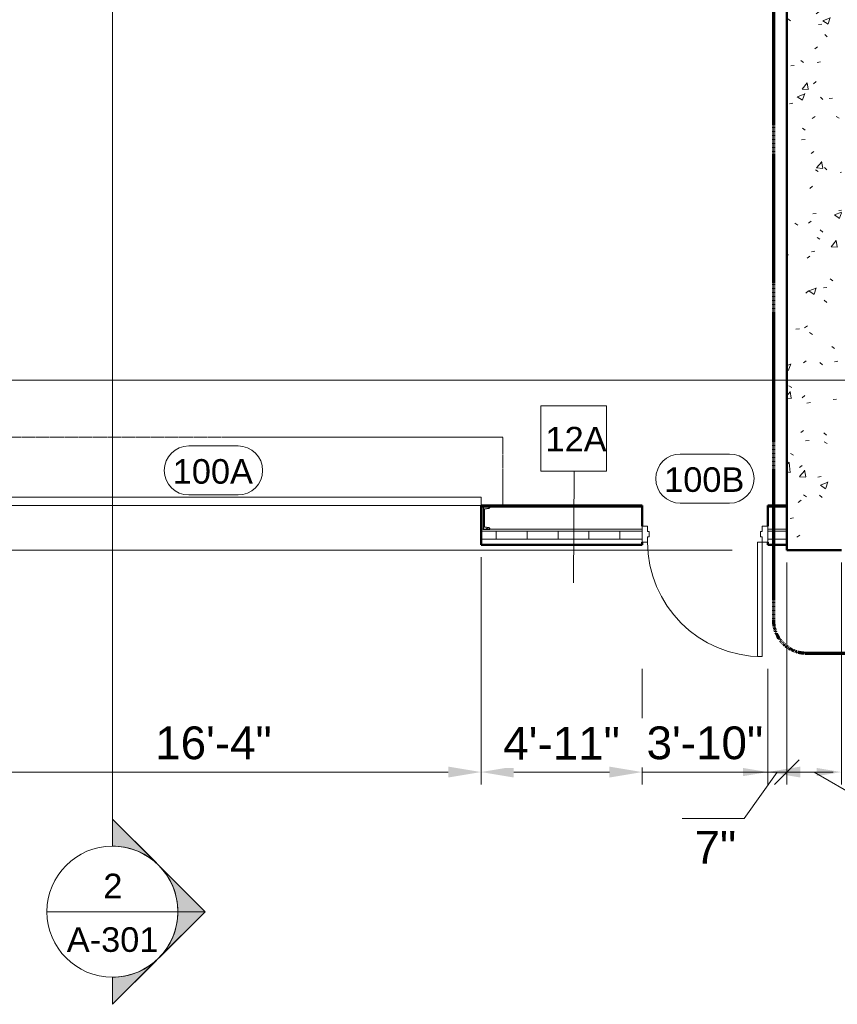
# Model space of a CAD drawing. Header units: inches. Extents: x -3505 to -389, y -427 to 2951.
# Tile 5 of 18: x -3121 to -2821, y 2101 to 2462. Entities that reach past the tile are written whole.
import ezdxf

# ---------------------------------------------------------------- set-up
doc = ezdxf.new("R2010")
doc.units = ezdxf.units.IN
doc.header["$MEASUREMENT"] = 0
doc.linetypes.add('Dash', pattern=[0.25, 0.125, -0.125])
doc.linetypes.add('Dash Dot 3_16_', pattern=[0.3125, 0.1875, -0.0625, 0, -0.0625])
for name, color, linetype, lineweight in [('A-ANNO-DIMS', 211, 'Continuous', 9), ('A-ANNO-SYMB', 150, 'Continuous', 9), ('A-DOOR', 31, 'Continuous', 13), ('A-DOOR-FRAM', 31, 'Continuous', 20), ('A-DOOR-HDLN', 31, 'Dash', 13), ('A-DOOR-IDEN', 31, 'Continuous', 9), ('A-FLOR', 192, 'Continuous', 13), ('A-WALL', 113, 'Continuous', 13), ('A-WALL-IDEN', 211, 'Continuous', 9), ('A-WALL-PATT', 111, 'Continuous', 50), ('G-ANNO-SYMB', 111, 'Continuous', 9), ('L-SITE-WALL', 31, 'Continuous', 13), ('S-COLS', 52, 'Continuous', 9)]:
    doc.layers.add(name, color=color, linetype=linetype, lineweight=lineweight)
doc.styles.add('Arial', font='arial.ttf', dxfattribs={"height": 7})
doc.dimstyles.new('Continuous_USACE_1', dxfattribs={"dimscale": 12, "dimtxt": 12, "dimasz": 1, "dimexe": 0.375, "dimexo": 0.375, "dimgap": 0.375, "dimtad": 1, "dimdec": 5, "dimrnd": 0.03125, "dimzin": 3, "dimdsep": 46, "dimlunit": 4, "dimtxsty": 'Arial', "dimcen": 0.09, "dimazin": 0, "dimtfac": 1, "dimtdec": 5, "dimtix": 1, "dimtmove": 0, "dimatfit": 3, "dimfxl": 1, "dimtvp": 1, "dimtfill": 1, "dimfrac": 2, "dimtolj": 1, "dimtzin": 0, "dimlwd": 20, "dimlwe": 20, "dimarcsym": 2})
doc.dimstyles.new('Continuous_USACE_2', dxfattribs={"dimscale": 12, "dimtxt": 12, "dimasz": 0.75, "dimexe": 0.375, "dimexo": 0.375, "dimgap": 0.375, "dimtad": 4, "dimdec": 5, "dimrnd": 0.03125, "dimzin": 3, "dimdsep": 46, "dimlunit": 4, "dimtxsty": 'Arial', "dimblk2": 'OBLIQUE', "dimsah": 1, "dimcen": 0.09, "dimazin": 0, "dimtfac": 1, "dimtdec": 5, "dimtix": 1, "dimtmove": 1, "dimatfit": 3, "dimfxl": 1, "dimtvp": 1, "dimtfill": 1, "dimfrac": 2, "dimtolj": 1, "dimtzin": 0, "dimlwd": 20, "dimlwe": 20, "dimarcsym": 2})
doc.dimstyles.new('Continuous_USACE_3', dxfattribs={"dimscale": 12, "dimtxt": 12, "dimasz": 0.75, "dimexe": 0.375, "dimexo": 0.375, "dimgap": 0.375, "dimtad": 4, "dimdec": 5, "dimrnd": 0.03125, "dimzin": 3, "dimdsep": 46, "dimlunit": 4, "dimtxsty": 'Arial', "dimblk1": 'OBLIQUE', "dimsah": 1, "dimcen": 0.09, "dimazin": 0, "dimtfac": 1, "dimtdec": 5, "dimtix": 1, "dimtmove": 1, "dimatfit": 3, "dimfxl": 1, "dimtvp": 1, "dimtfill": 1, "dimfrac": 2, "dimtolj": 1, "dimtzin": 0, "dimlwd": 20, "dimlwe": 20, "dimarcsym": 2})

# ---------------------------------------------------------------- blocks, each defined once
blk = doc.blocks.new('Door-Overhead-Rolling - 196__ x 196__-386396-ARCHITECTURAL FLOOR PLAN')
at = {"layer": 'A-DOOR', "lineweight": 9}
for p, q in [((98, -7.1875), (-98, -7.1875)), ((-98, -7.1875), (-98, -10.1875)), ((98, -10.1875), (98, -7.1875)), ((-98, -10.1875), (98, -10.1875))]:
    blk.add_line(p, q, dxfattribs=at)
at = {"layer": 'A-DOOR-HDLN'}
for p, q in [((-106, -7.1875), (-106, -32.1875)), ((106, -7.1875), (106, -32.1875)), ((-106, -32.1875), (106, -32.1875))]:
    blk.add_line(p, q, dxfattribs=at)
blk = doc.blocks.new('Door-Passage-Single-Flush - 42_ x 84_-580477-ARCHITECTURAL FLOOR PLAN')
at = {"layer": 'A-DOOR', "lineweight": 20}
for p, q in [((19.25, -6.4375), (21, -6.4375)), ((19.25, -48.4375), (19.25, -6.4375)), ((21, -6.4375), (21, -48.4375)), ((21, -48.4375), (19.25, -48.4375))]:
    blk.add_line(p, q, dxfattribs=at)
at = {"layer": 'A-DOOR', "lineweight": 9}
blk.add_arc((21, -6.4375), 42, 180, 270, dxfattribs=at)
at = {"layer": 'A-DOOR-FRAM'}
for p, q in [((-23, -0.6875), (-21, -0.6875)), ((-23, -6.4375), (-23, -0.6875)), ((-21, -0.6875), (-21, -2.625)), ((-21, -2.625), (-20.375, -2.625)), ((-20.375, -2.625), (-20.375, -4.5)), ((20.375, -2.625), (21, -2.625)), ((20.375, -4.5), (20.375, -2.625)), ((21, -0.6875), (23, -0.6875)), ((21, -2.625), (21, -0.6875)), ((23, -0.6875), (23, -6.4375)), ((-21, -6.4375), (-23, -6.4375)), ((-21, -4.5), (-21, -6.4375)), ((-20.375, -4.5), (-21, -4.5)), ((21, -4.5), (20.375, -4.5)), ((21, -6.4375), (21, -4.5)), ((23, -6.4375), (21, -6.4375))]:
    blk.add_line(p, q, dxfattribs=at)
blk = doc.blocks.new('C-Channel-Column - C8X18_7-546703-ARCHITECTURAL FLOOR PLAN')
at = {"layer": 'S-COLS'}
h = blk.add_hatch(dxfattribs=at)
h.set_pattern_fill('FP1_4', color=256, style=0, pattern_type=2)
h.set_pattern_definition([(45, (2950.271, -2278.963), (-9.503515, 9.503515), []), (45, (2950.271, -2264.563), (-9.503515, 9.503515), [])])
h.paths.add_polyline_path([(1.96, -4), (1.85, -3.72), (1.57, -3.61), (-0.08, -3.35), (-0.08, 3.35), (1.57, 3.61), (1.85, 3.72), (1.96, 4), (-0.57, 4), (-0.57, -4)])
at = {"layer": 'S-COLS', "lineweight": 30}
for p, q in [((-0.57, 4), (-0.57, -4)), ((1.96, 4), (-0.57, 4)), ((-0.08, 3.35), (1.57, 3.61)), ((-0.08, -3.35), (-0.08, 3.35)), ((1.57, -3.61), (-0.08, -3.35)), ((-0.57, -4), (1.96, -4))]:
    blk.add_line(p, q, dxfattribs=at)
for centre, start, end in [((1.57, 4), 270, 0), ((1.57, -4), 360, 90)]:
    blk.add_arc(centre, 0.39, start, end, dxfattribs=at)
blk = doc.blocks.new('*D83')
at = {"layer": 'A-ANNO-DIMS', "color": 0, "lineweight": 20, "transparency": 16777216}
for p, q in [((-3147.59, 2264.71), (-3147.59, 2181.42)), ((-2951.59, 2264.71), (-2951.59, 2181.42)), ((-3135.59, 2185.92), (-2963.59, 2185.92))]:
    blk.add_line(p, q, dxfattribs=at)
at = {"layer": 'A-ANNO-DIMS', "color": 0, "transparency": 16777216}
for points in [[(-3135.59, 2187.92), (-3135.59, 2183.92), (-3147.59, 2185.92)], [(-2963.59, 2187.92), (-2963.59, 2183.92), (-2951.59, 2185.92)]]:
    blk.add_solid(points, dxfattribs=at)
at = {"layer": 'A-ANNO-DIMS', "color": 0, "lineweight": 20, "transparency": 16777216, "insert": (-3049.59, 2196.55), "char_height": 12, "width": 46.7875, "attachment_point": 5, "style": 'Arial', "bg_fill": 3, "box_fill_scale": 1.25, "bg_fill_color": 256, "bg_fill_true_color": 13158600, "bg_fill_transparency": 0}
blk.add_mtext('\\A1;16\'-4"', dxfattribs=at)
blk = doc.blocks.new('*D84')
at = {"layer": 'A-ANNO-DIMS', "color": 0, "lineweight": 20, "transparency": 16777216}
for p, q in [((-2951.59, 2264.71), (-2951.59, 2181.42)), ((-2892.59, 2223.71), (-2892.59, 2181.42)), ((-2939.59, 2185.92), (-2904.59, 2185.92))]:
    blk.add_line(p, q, dxfattribs=at)
at = {"layer": 'A-ANNO-DIMS', "color": 0, "transparency": 16777216}
for points in [[(-2939.59, 2187.92), (-2939.59, 2183.92), (-2951.59, 2185.92)], [(-2904.59, 2187.92), (-2904.59, 2183.92), (-2892.59, 2185.92)]]:
    blk.add_solid(points, dxfattribs=at)
at = {"layer": 'A-ANNO-DIMS', "color": 0, "lineweight": 20, "transparency": 16777216, "insert": (-2922.09, 2196.45), "char_height": 12, "width": 46.7875, "attachment_point": 5, "style": 'Arial', "bg_fill": 3, "box_fill_scale": 1.25, "bg_fill_color": 256, "bg_fill_true_color": 13158600, "bg_fill_transparency": 0}
blk.add_mtext('\\A1;4\'-11"', dxfattribs=at)
blk = doc.blocks.new('*D85')
at = {"layer": 'A-ANNO-DIMS', "color": 0, "lineweight": 20, "transparency": 16777216}
for p, q in [((-2892.59, 2223.71), (-2892.59, 2181.42)), ((-2846.59, 2223.71), (-2846.59, 2181.42)), ((-2904.59, 2185.92), (-2916.59, 2185.92)), ((-2892.59, 2185.92), (-2846.59, 2185.92)), ((-2834.59, 2185.92), (-2822.59, 2185.92))]:
    blk.add_line(p, q, dxfattribs=at)
at = {"layer": 'A-ANNO-DIMS', "color": 0, "transparency": 16777216}
for points in [[(-2904.59, 2187.92), (-2904.59, 2183.92), (-2892.59, 2185.92)], [(-2834.59, 2187.92), (-2834.59, 2183.92), (-2846.59, 2185.92)]]:
    blk.add_solid(points, dxfattribs=at)
at = {"layer": 'A-ANNO-DIMS', "color": 0, "lineweight": 20, "transparency": 16777216, "insert": (-2869.59, 2196.55), "char_height": 12, "width": 46.7875, "attachment_point": 5, "style": 'Arial', "bg_fill": 3, "box_fill_scale": 1.25, "bg_fill_color": 256, "bg_fill_true_color": 13158600, "bg_fill_transparency": 0}
blk.add_mtext('\\A1;3\'-10"', dxfattribs=at)
blk = doc.blocks.new('_Oblique')
at = {"color": 0, "linetype": 'ByBlock', "lineweight": -2}
blk.add_line((-0.5, -0.5), (0.5, 0.5), dxfattribs=at)
blk = doc.blocks.new('*D86')
at = {"layer": 'A-ANNO-DIMS', "color": 0, "lineweight": 20, "transparency": 16777216}
for p, q in [((-2839.59, 2262.71), (-2839.59, 2181.42)), ((-2846.59, 2223.71), (-2846.59, 2181.42)), ((-2855.59, 2185.92), (-2864.59, 2185.92)), ((-2843.09, 2185.92), (-2855.17, 2168.87)), ((-2846.59, 2185.92), (-2839.59, 2185.92)), ((-2846.59, 2185.92), (-2839.59, 2185.92)), ((-2839.59, 2185.92), (-2830.59, 2185.92)), ((-2855.17, 2168.87), (-2877.86, 2168.87))]:
    blk.add_line(p, q, dxfattribs=at)
at = {"layer": 'A-ANNO-DIMS', "color": 0, "transparency": 16777216}
blk.add_solid([(-2855.59, 2187.42), (-2855.59, 2184.42), (-2846.59, 2185.92)], dxfattribs=at)
at = {"layer": 'A-ANNO-DIMS', "color": 0, "lineweight": 20, "transparency": 16777216, "xscale": 8.999999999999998, "yscale": 8.999999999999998, "zscale": 8.999999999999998, "rotation": 180}
blk.add_blockref('_Oblique', (-2839.59, 2185.92), dxfattribs=at)
at = {"layer": 'A-ANNO-DIMS', "color": 0, "lineweight": 20, "transparency": 16777216, "insert": (-2873.4, 2164.37), "char_height": 12, "width": 13.7311, "attachment_point": 1, "line_spacing_factor": 0.941778, "style": 'Arial', "bg_fill": 3, "box_fill_scale": 1.25, "bg_fill_color": 256, "bg_fill_true_color": 13158600, "bg_fill_transparency": 0}
blk.add_mtext('\\A1;7"', dxfattribs=at)
blk = doc.blocks.new('*D87')
at = {"layer": 'A-ANNO-DIMS', "color": 0, "lineweight": 20, "transparency": 16777216}
for p, q in [((-2839.59, 2262.71), (-2839.59, 2181.42)), ((-2819.59, 2262.71), (-2819.59, 2181.42)), ((-2839.59, 2185.92), (-2828.59, 2185.92)), ((-2829.59, 2185.92), (-2800.22, 2168.87)), ((-2800.22, 2168.87), (-2760.45, 2168.87))]:
    blk.add_line(p, q, dxfattribs=at)
at = {"layer": 'A-ANNO-DIMS', "color": 0, "transparency": 16777216}
blk.add_solid([(-2828.59, 2187.42), (-2828.59, 2184.42), (-2819.59, 2185.92)], dxfattribs=at)
at = {"layer": 'A-ANNO-DIMS', "color": 0, "lineweight": 20, "transparency": 16777216, "xscale": 8.999999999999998, "yscale": 8.999999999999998, "zscale": 8.999999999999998, "rotation": 180}
blk.add_blockref('_Oblique', (-2839.59, 2185.92), dxfattribs=at)
at = {"layer": 'A-ANNO-DIMS', "color": 0, "lineweight": 20, "transparency": 16777216, "insert": (-2795.72, 2164.37), "char_height": 12, "width": 38.481, "attachment_point": 1, "line_spacing_factor": 0.941778, "style": 'Arial', "bg_fill": 3, "box_fill_scale": 1.25, "bg_fill_color": 256, "bg_fill_true_color": 13158600, "bg_fill_transparency": 0}
blk.add_mtext('\\A1;1\'-8"', dxfattribs=at)
blk = doc.blocks.new('Door Tag - Door Tag-4658-ARCHITECTURAL FLOOR PLAN')
at = {"layer": 'A-DOOR-IDEN'}
for p, q in [((-0.09375, 0.09375), (0.09375, 0.09375)), ((-0.09375, -0.09375), (0.09375, -0.09375))]:
    blk.add_line(p, q, dxfattribs=at)
for centre, start, end in [((-0.09375, 0), 90, 270), ((0.09375, 0), 270, 90)]:
    blk.add_arc(centre, 0.09375, start, end, dxfattribs=at)
blk = doc.blocks.new('Wall Tag - Square_NCS - 1_2_-403452-ARCHITECTURAL FLOOR PLAN')
at = {"layer": 'A-WALL-IDEN'}
for p, q in [((0.1133, 0.125), (-0.1367, 0.125)), ((-0.1367, 0.125), (-0.1367, -0.125)), ((0.1133, -0.125), (0.1133, 0.125)), ((-0.1367, -0.125), (0.1133, -0.125))]:
    blk.add_line(p, q, dxfattribs=at)
blk = doc.blocks.new('Section - Section Head - Filled-1526-ARCHITECTURAL FLOOR PLAN')
at = {"layer": 'G-ANNO-SYMB'}
h = blk.add_hatch(color=256, dxfattribs=at)
edge = h.paths.add_edge_path()
edge.add_line((-0.4268, 0.1768), (-0.25, 0.3536))
edge.add_line((-0.25, 0.3536), (-0.25, 0.25))
edge.add_arc((-0.25, 0), 0.25, 90, 135)
h = blk.add_hatch(color=256, dxfattribs=at)
edge = h.paths.add_edge_path()
edge.add_arc((-0.25, 0), 0.25, 45, 90)
edge.add_line((-0.25, 0.25), (-0.25, 0.3536))
edge.add_line((-0.25, 0.3536), (-0.0732, 0.1768))
h = blk.add_hatch(color=256, dxfattribs=at)
edge = h.paths.add_edge_path()
edge.add_arc((-0.25, 0), 0.2503, 137.9216, 180)
edge.add_line((-0.5003, 0), (-0.6036, 0))
edge.add_line((-0.6036, 0), (-0.4358, 0.1678))
h = blk.add_hatch(color=256, dxfattribs=at)
edge = h.paths.add_edge_path()
edge.add_line((-0.0642, 0.1678), (0.1036, 0))
edge.add_line((0.1036, 0), (0.0003, 0))
edge.add_arc((-0.25, 0), 0.2503, 0, 42.0784)
for p, q in [((-0.25, 0.3536), (-0.6036, 0)), ((-0.25, 0.3536), (-0.4268, 0.1768)), ((-0.25, 0.3536), (0.1036, 0)), ((-0.25, 0.25), (-0.25, 0.3536)), ((-0.0732, 0.1768), (-0.25, 0.3536)), ((-0.25, 0.3536), (-0.25, 0.25)), ((-0.4358, 0.1678), (-0.6036, 0)), ((0.1036, 0), (-0.0642, 0.1678)), ((-0.6036, 0), (-0.5003, 0)), ((0.0003, 0), (0.1036, 0)), ((-0.5, 0), (-0.6036, 0)), ((0, 0), (0.1036, 0))]:
    blk.add_line(p, q, dxfattribs=at)
for radius, start, end in [(0.25, 360, 180), (0.25, 90, 135), (0.25, 45, 90), (0.2503, 137.9216, 180), (0.2503, 0, 42.0784), (0.25, 180, 360)]:
    blk.add_arc((-0.25, 0), radius, start, end, dxfattribs=at)

msp = doc.modelspace()

# ---------------------------------------------------------------- hatches: boundary and pattern name
at = {"layer": 'A-WALL-PATT', "lineweight": 9}
h = msp.add_hatch(dxfattribs=at)
h.set_pattern_fill('FP1_1', color=256, style=0, pattern_type=2)
h.set_pattern_definition([(50, (0, -9e-13), (27.5427, -2.40992), [2.88, -31.68]), (355, (0, -9e-13), (-5.32784, 28.88427), [2.304, -25.344]), (100.451, (2.295, -0.2), (22.21532, 26.47393), [2.448, -26.924]), (46.184, (0, 7.68), (40.98187, -6.35642), [4.32, -47.52]), (96.636, (3.415, 7.15), (35.89075, 37.4062), [3.671, -40.386]), (351.184, (0, 7.68), (35.89097, 37.4062), [3.456, -38.016]), (21, (3.84, 5.76), (22.92104, -15.46073), [2.88, -31.68]), (326, (3.84, 5.76), (9.34353, 27.84574), [2.304, -25.344]), (71.451, (5.75, 4.472), (32.26477, 12.38442), [2.448, -26.924]), (37.5, (0, -9e-13), (0.466855, 12.782707), [1.267, -23.77, 1.267, -24.461, -25.44]), (37.5, (0, -9e-13), (0.466855, 12.782707), [-50.765, 1.267, -24.173]), (7.5, (0, -9e-13), (10.10159, 15.14509), [1.267, -13.402, 1.267, -23.194, -9.696]), (7.5, (0, -9e-13), (10.10159, 15.14509), [-39.13, 1.267, -8.429]), (327.5, (-8.563, -9e-13), (20.49916, -0.86578), [1.267, -8.333, 1.267, -28.685, -39.744]), (327.5, (-8.563, -9e-13), (20.49916, -0.86578), [-39.552, 1.267, -38.477]), (317.5, (-12.403, -9e-13), (22.39478, 3.84429), [1.267, -11.213, 1.267, -18.624, -28.224]), (317.5, (-12.403, -9e-13), (22.39478, 3.84429), [-32.371, 1.267, -26.957])])
h.paths.add_polyline_path([(-2826.902751, 2267.21331), (-2819.592605, 2267.21331), (-2819.592605, 2747.21331), (-2839.592605, 2747.21331), (-2839.592605, 2267.21331)])
h = msp.add_hatch(dxfattribs=at)
h.set_pattern_fill('FP1_2', color=256, style=0, pattern_type=2)
h.set_pattern_definition([(0, (0, -9e-13), (30.72, 7.68), [1.267, -21.773, 1.267, -21.773, -122.88]), (0, (0, -9e-13), (30.72, 7.68), [-46.08, 1.267, -44.813, 1.267, -21.773, -53.76]), (0, (0, -9e-13), (30.72, 7.68), [-115.2, 1.267, -14.093, 1.267, -37.133]), (120, (11.52, 3.84), (-22.011075, 22.7643), [1.267, -21.773, 1.267, -21.773, -122.88]), (120, (11.52, 3.84), (-22.011075, 22.7643), [-46.08, 1.267, -44.813, 1.267, -21.773, -53.76]), (120, (11.52, 3.84), (-22.011075, 22.7643), [-115.2, 1.267, -14.093, 1.267, -37.133]), (240, (15.36, 19.2), (-8.708925, -30.4443), [1.267, -21.773, 1.267, -21.773, -122.88]), (240, (15.36, 19.2), (-8.708925, -30.4443), [-46.08, 1.267, -44.813, 1.267, -21.773, -53.76]), (240, (15.36, 19.2), (-8.708925, -30.4443), [-115.2, 1.267, -14.093, 1.267, -37.133])])
h.paths.add_polyline_path([(-2839.592605, 2282.96331), (-2839.592605, 2283.58831), (-2846.592605, 2283.58831), (-2846.592605, 2282.96331)])
h.paths.add_polyline_path([(-2950.349105, 2282.96331), (-2892.592605, 2282.96331), (-2892.592605, 2283.58831), (-2951.592605, 2283.58831), (-2951.592605, 2282.96331), (-2950.836105, 2282.96331)])
h.paths.add_polyline_path([(-3149.609605, 2282.96331), (-3147.592605, 2282.96331), (-3147.592605, 2283.58831), (-3259.592605, 2283.58831), (-3259.592605, 2282.96331), (-3150.022605, 2282.96331)])
h = msp.add_hatch(dxfattribs=at)
h.set_pattern_fill('FP1_3', color=256, style=0, pattern_type=2)
h.set_pattern_definition([(0, (0, -9e-13), (0, 11.331), []), (90, (0, -9e-13), (-11.331, 7e-16), [])])
h.paths.add_polyline_path([(-2846.592605, 2271.21331), (-2839.592605, 2271.21331), (-2839.592605, 2274.21331), (-2846.592605, 2274.21331), (-2846.592605, 2272.15081)])
h.paths.add_polyline_path([(-2892.592605, 2271.21331), (-2892.592605, 2274.21331), (-2951.592605, 2274.21331), (-2951.592605, 2271.21331)])
h.paths.add_polyline_path([(-3150.022605, 2271.21331), (-3147.592605, 2271.21331), (-3147.592605, 2273.96331), (-3150.022605, 2273.96331), (-3149.919052, 2274.21331), (-3259.592605, 2274.21331), (-3259.592605, 2271.21331), (-3151.161692, 2271.21331)])

# ---------------------------------------------------------------- linework, layer by layer
at = {"layer": 'A-FLOR'}
msp.add_line((-3239.592605, 2267.21331), (-2859.592605, 2267.21331), dxfattribs=at)
at = {"layer": 'A-WALL', "lineweight": 50}
for p, q in [((-2892.592605, 2283.58831), (-2951.592605, 2283.58831)), ((-2951.592605, 2283.58831), (-2951.592605, 2269.21331)), ((-2892.592605, 2275.96331), (-2892.592605, 2283.58831)), ((-2839.592605, 2283.58831), (-2846.592605, 2283.58831)), ((-2846.592605, 2283.58831), (-2846.592605, 2275.96331)), ((-2951.592605, 2269.21331), (-2892.592605, 2269.21331)), ((-2892.592605, 2269.21331), (-2892.592605, 2270.21331)), ((-2846.592605, 2270.21331), (-2846.592605, 2269.21331)), ((-2846.592605, 2269.21331), (-2839.592605, 2269.21331))]:
    msp.add_line(p, q, dxfattribs=at)
at = {"layer": 'A-WALL'}
for p, q in [((-2950.836105, 2282.96331), (-2951.592605, 2282.96331)), ((-2892.592605, 2282.96331), (-2948.306105, 2282.96331)), ((-2839.592605, 2282.96331), (-2846.592605, 2282.96331)), ((-2950.836105, 2274.96331), (-2951.592605, 2274.96331)), ((-2892.592605, 2274.21331), (-2951.592605, 2274.21331)), ((-2892.592605, 2274.96331), (-2948.306105, 2274.96331)), ((-2839.592605, 2274.96331), (-2846.592605, 2274.96331)), ((-2839.592605, 2274.21331), (-2846.592605, 2274.21331)), ((-2892.592605, 2271.21331), (-2951.592605, 2271.21331)), ((-2839.592605, 2271.21331), (-2846.592605, 2271.21331))]:
    msp.add_line(p, q, dxfattribs=at)
at = {"layer": 'G-ANNO-SYMB'}
for p, q in [((-3447.167491, 2329.519136), (-1882.818322, 2329.519136)), ((-3110.617352, 2134.770812), (-3062.617352, 2134.770812))]:
    msp.add_line(p, q, dxfattribs=at)
at = {"layer": 'L-SITE-WALL', "lineweight": 50}
for p, q in [((-2839.592605, 2618.221828), (-2839.592605, 2267.21331)), ((-2839.592605, 2267.21331), (-2819.592605, 2267.21331))]:
    msp.add_line(p, q, dxfattribs=at)

# ---------------------------------------------------------------- block references
at = {"layer": 'A-DOOR', "rotation": 180}
msp.add_blockref('Door-Overhead-Rolling - 196__ x 196__-386396-ARCHITECTURAL FLOOR PLAN', (-3049.592605, 2276.40081), dxfattribs=at)
at = {"layer": 'A-DOOR'}
msp.add_blockref('Door-Passage-Single-Flush - 42_ x 84_-580477-ARCHITECTURAL FLOOR PLAN', (-2869.592605, 2276.65081), dxfattribs=at)
at = {"layer": 'A-DOOR-IDEN', "xscale": 95.99999999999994, "yscale": 95.99999999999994, "zscale": 95.99999999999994}
for p in [(-3049.592605, 2296.438772), (-2869.592605, 2293.438772)]:
    msp.add_blockref('Door Tag - Door Tag-4658-ARCHITECTURAL FLOOR PLAN', p, dxfattribs=at)
at = {"layer": 'A-WALL-IDEN', "xscale": 95.99999999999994, "yscale": 95.99999999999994, "zscale": 95.99999999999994}
msp.add_blockref('Wall Tag - Square_NCS - 1_2_-403452-ARCHITECTURAL FLOOR PLAN', (-2916.561206, 2308.145157), dxfattribs=at)
at = {"layer": 'G-ANNO-SYMB', "extrusion": (0, 0, -1), "xscale": 95.99999999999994, "yscale": 95.99999999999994, "zscale": 95.99999999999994, "rotation": 90.00000000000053}
msp.add_blockref('Section - Section Head - Filled-1526-ARCHITECTURAL FLOOR PLAN', (3086.617352, 2158.770812), dxfattribs=at)
at = {"layer": 'S-COLS'}
msp.add_blockref('C-Channel-Column - C8X18_7-546703-ARCHITECTURAL FLOOR PLAN', (-2950.271105, 2278.96331), dxfattribs=at)

# ---------------------------------------------------------------- texts
at = {"layer": 'A-DOOR-IDEN', "char_height": 9, "width": 35.754, "attachment_point": 1, "style": 'Arial'}
for s, insert in [('100A', (-3064.506368, 2300.582672)), ('100B', (-2884.506368, 2297.582672))]:
    msp.add_mtext(s, dxfattribs=dict(at, insert=insert))
at = {"layer": 'A-WALL-IDEN', "insert": (-2927.966447, 2312.392086), "char_height": 9, "width": 27.27, "attachment_point": 1, "style": 'Arial'}
msp.add_mtext('12A', dxfattribs=at)
at = {"layer": 'G-ANNO-SYMB', "char_height": 9, "attachment_point": 1, "style": 'Arial'}
for s, insert, width in [('2', (-3089.938329, 2148.679448), 8.484), ('A-301', (-3103.317856, 2129.043204), 40.905)]:
    msp.add_mtext(s, dxfattribs=dict(at, insert=insert, width=width))

# ---------------------------------------------------------------- next in the draw order: dimensions: what is measured, and where the dimension line sits
at = {"layer": 'A-ANNO-DIMS', "lineweight": 20}
dim = msp.add_linear_dim(base=(-2951.592605, 2185.920604), p1=(-3147.592605, 2269.21331), p2=(-2951.592605, 2269.21331), dimstyle='Continuous_USACE_1', override={"dimpost": '<>', "dimfxl": 196}, dxfattribs=at)
dim.commit()
dim.dimension.update_dxf_attribs({"geometry": '*D83', "text_midpoint": (-3049.592605, 2196.54748)})

# ---------------------------------------------------------------- next in the draw order: linework, layer by layer
at = {"layer": 'G-ANNO-SYMB'}
msp.add_line((-3086.617352, 2861.200493), (-3086.617352, 2158.770812), dxfattribs=at)

# ---------------------------------------------------------------- next in the draw order: dimensions: what is measured, and where the dimension line sits
at = {"layer": 'A-ANNO-DIMS', "lineweight": 20}
dim = msp.add_linear_dim(base=(-2892.592605, 2185.920604), p1=(-2951.592605, 2269.21331), p2=(-2892.592605, 2228.21331), dimstyle='Continuous_USACE_1', override={"dimpost": '<>', "dimfxl": 71.84706}, dxfattribs=at)
dim.commit()
dim.dimension.update_dxf_attribs({"geometry": '*D84', "text_midpoint": (-2922.092605, 2196.44516)})

# ---------------------------------------------------------------- next in the draw order: linework, layer by layer
at = {"layer": 'A-WALL-IDEN'}
msp.add_line((-2917.686206, 2255.285201), (-2917.449949, 2296.145157), dxfattribs=at)

# ---------------------------------------------------------------- next in the draw order: dimensions: what is measured, and where the dimension line sits
at = {"layer": 'A-ANNO-DIMS', "lineweight": 20}
dim = msp.add_linear_dim(base=(-2846.592605, 2185.920604), p1=(-2892.592605, 2228.21331), p2=(-2846.592605, 2228.21331), dimstyle='Continuous_USACE_1', override={"dimpost": '<>', "dimfxl": 46}, dxfattribs=at)
dim.commit()
dim.dimension.update_dxf_attribs({"geometry": '*D85', "text_midpoint": (-2869.592605, 2196.551572)})

# ---------------------------------------------------------------- next in the draw order: dimensions: what is measured, and where the dimension line sits
dim = msp.add_linear_dim(base=(-2839.592605, 2185.920604), p1=(-2846.592605, 2228.21331), p2=(-2839.592605, 2267.21331), dimstyle='Continuous_USACE_2', override={"dimpost": '<>', "dimfxl": 39.623226}, dxfattribs=at)
dim.commit()
dim.dimension.update_dxf_attribs({"geometry": '*D86', "text_midpoint": (-2859.668871, 2168.874055), "dimtype": 160})

# ---------------------------------------------------------------- next in the draw order: dimensions: what is measured, and where the dimension line sits
dim = msp.add_linear_dim(base=(-2819.592605, 2185.920604), p1=(-2839.592605, 2267.21331), p2=(-2819.592605, 2267.21331), dimstyle='Continuous_USACE_3', override={"dimpost": '<>', "dimfxl": 20}, dxfattribs=at)
dim.commit()
dim.dimension.update_dxf_attribs({"geometry": '*D87', "text_midpoint": (-2795.723288, 2168.874055), "dimtype": 160})

# ---------------------------------------------------------------- next in the draw order: linework, layer by layer
at = {"layer": 'A-ANNO-SYMB', "linetype": 'Dash Dot 3_16_', "lineweight": 70}
for p, q in [((-2844.483295, 2612.785222), (-2844.483295, 2241.52651)), ((-2832.483295, 2229.52651), (-2499.470484, 2229.52651))]:
    msp.add_line(p, q, dxfattribs=at)
msp.add_arc((-2832.483295, 2241.52651), 12, 180, 270, dxfattribs=at)

doc.saveas('drawing.dxf')
